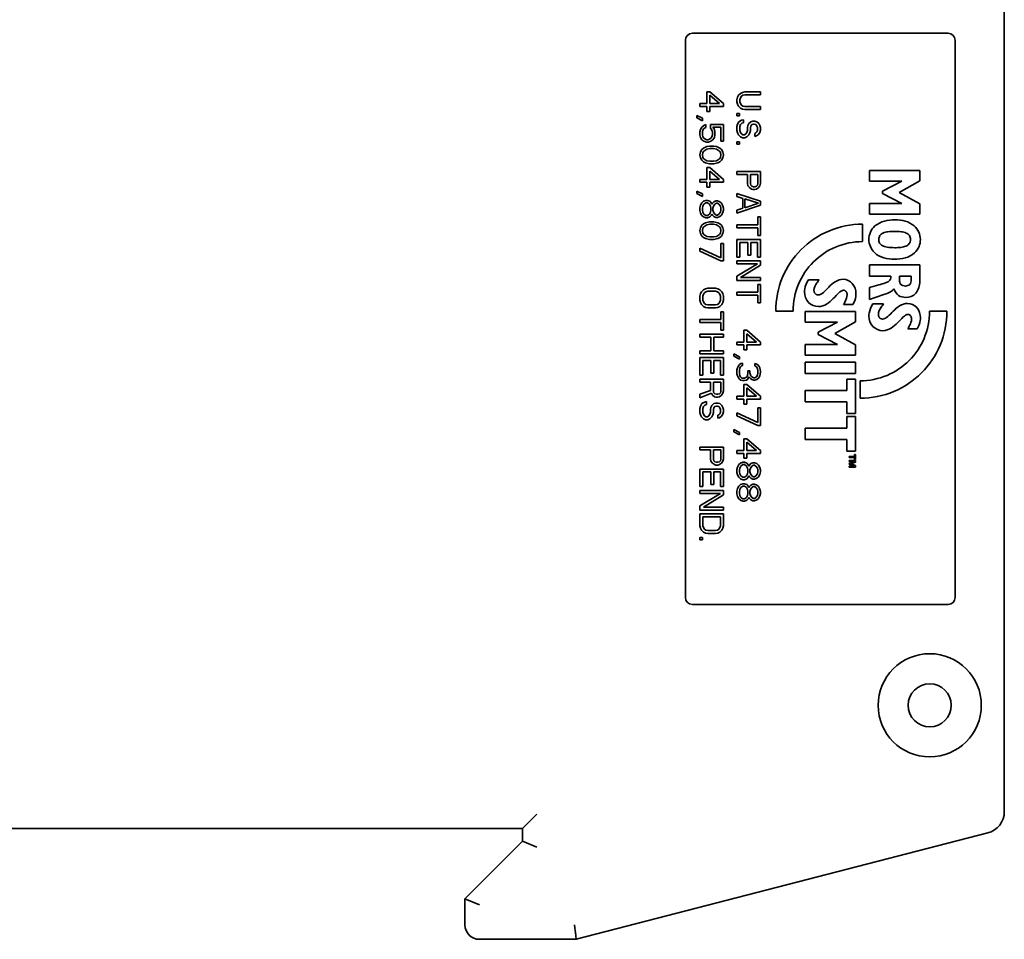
# Model space of a CAD drawing. Header units: millimetres. Extents: x 204 to 381, y 79 to 249.
# Tile 4 of 7: x 328 to 381, y 80 to 130. Entities that reach past the tile are written whole.
import ezdxf

# ---------------------------------------------------------------- set-up
doc = ezdxf.new("R2010")
doc.units = ezdxf.units.MM
doc.layers.add('Visible (ISO)', color=7, linetype='Continuous', lineweight=35)

msp = doc.modelspace()

# ---------------------------------------------------------------- linework, layer by layer
at = {"layer": 'Visible (ISO)'}
for p, q in [((380.904, 86.711), (380.904, 130.339)), ((377.856, 128.865), (364.013, 128.865)), ((363.632, 128.484), (363.632, 98.309)), ((378.237, 98.309), (378.237, 128.484)), ((364.797, 125.69), (364.797, 125.055)), ((364.959, 125.69), (364.797, 125.69)), ((365.689, 125.055), (364.959, 125.69)), ((365.473, 125.055), (364.959, 125.505)), ((364.959, 125.505), (364.959, 125.055)), ((366.453, 125.399), (366.426, 125.267)), ((366.507, 125.505), (366.453, 125.399)), ((366.615, 125.611), (366.507, 125.505)), ((366.588, 125.267), (366.615, 125.373)), ((366.723, 125.664), (366.615, 125.611)), ((366.669, 125.452), (366.615, 125.373)), ((366.75, 125.505), (366.669, 125.452)), ((366.858, 125.69), (366.723, 125.664)), ((366.75, 125.505), (366.858, 125.532)), ((367.696, 125.69), (366.858, 125.69)), ((366.858, 125.532), (367.696, 125.532)), ((367.696, 125.532), (367.696, 125.69)), ((364.419, 125.055), (364.419, 124.897)), ((364.797, 125.055), (364.419, 125.055)), ((364.419, 124.897), (364.797, 124.897)), ((364.797, 124.632), (364.797, 124.897)), ((364.959, 125.055), (365.473, 125.055)), ((364.959, 124.897), (365.689, 124.897)), ((364.959, 124.897), (364.959, 124.632)), ((365.689, 124.897), (365.689, 125.055)), ((366.426, 125.161), (366.426, 125.267)), ((366.426, 125.161), (366.453, 125.029)), ((366.507, 124.923), (366.453, 125.029)), ((366.507, 124.923), (366.615, 124.817)), ((366.588, 125.267), (366.588, 125.161)), ((366.588, 125.161), (366.615, 125.055)), ((366.669, 124.976), (366.615, 125.055)), ((366.723, 124.764), (366.615, 124.817)), ((366.669, 124.976), (366.75, 124.923)), ((366.858, 124.897), (366.75, 124.923)), ((367.696, 124.897), (366.858, 124.897)), ((367.696, 124.738), (367.696, 124.897)), ((364.257, 124.42), (364.257, 124.288)), ((364.554, 124.262), (364.257, 124.42)), ((364.257, 124.288), (364.554, 124.129)), ((364.554, 124.129), (364.554, 124.262)), ((364.797, 124.632), (364.959, 124.632)), ((366.426, 124.526), (366.561, 124.526)), ((366.426, 124.394), (366.426, 124.526)), ((366.561, 124.394), (366.426, 124.394)), ((366.561, 124.526), (366.561, 124.394)), ((366.723, 124.764), (366.858, 124.738)), ((366.858, 124.738), (367.696, 124.738)), ((364.527, 123.785), (364.446, 123.653)), ((364.527, 123.785), (364.635, 123.865)), ((364.635, 123.706), (364.581, 123.627)), ((364.635, 123.865), (364.743, 123.918)), ((364.743, 123.759), (364.635, 123.706)), ((364.743, 123.918), (364.743, 123.759)), ((365.689, 123.918), (364.986, 123.918)), ((364.986, 123.732), (364.986, 123.918)), ((365.068, 123.627), (364.986, 123.732)), ((365.122, 123.785), (365.203, 123.653)), ((365.554, 123.785), (365.122, 123.785)), ((365.554, 123.018), (365.554, 123.785)), ((365.689, 123.018), (365.689, 123.918)), ((366.453, 123.944), (366.426, 123.812)), ((366.426, 123.812), (366.426, 123.6)), ((366.534, 124.076), (366.453, 123.944)), ((366.534, 124.076), (366.669, 124.156)), ((366.615, 123.918), (366.588, 123.812)), ((366.588, 123.6), (366.588, 123.812)), ((366.696, 123.997), (366.615, 123.918)), ((366.669, 124.156), (366.777, 124.182)), ((366.777, 124.024), (366.696, 123.997)), ((366.777, 124.182), (366.777, 124.024)), ((366.993, 123.759), (367.02, 123.865)), ((366.993, 123.759), (366.993, 123.6)), ((367.02, 123.865), (367.074, 123.971)), ((367.182, 124.076), (367.074, 123.971)), ((367.182, 123.838), (367.155, 123.759)), ((367.155, 123.6), (367.155, 123.759)), ((367.182, 124.076), (367.29, 124.103)), ((367.236, 123.918), (367.182, 123.838)), ((367.317, 123.944), (367.236, 123.918)), ((367.398, 124.103), (367.29, 124.103)), ((367.371, 123.944), (367.317, 123.944)), ((367.452, 123.918), (367.371, 123.944)), ((367.398, 124.103), (367.506, 124.076)), ((367.506, 123.838), (367.452, 123.918)), ((367.615, 123.971), (367.506, 124.076)), ((367.533, 123.759), (367.506, 123.838)), ((367.533, 123.759), (367.533, 123.6)), ((367.615, 123.971), (367.669, 123.865)), ((367.696, 123.759), (367.669, 123.865)), ((367.696, 123.759), (367.696, 123.627)), ((364.446, 123.653), (364.419, 123.521)), ((364.419, 123.521), (364.419, 123.362)), ((364.419, 123.362), (364.446, 123.23)), ((364.527, 123.097), (364.446, 123.23)), ((364.581, 123.627), (364.554, 123.521)), ((364.554, 123.362), (364.554, 123.521)), ((364.554, 123.362), (364.581, 123.256)), ((364.581, 123.256), (364.635, 123.177)), ((364.635, 123.177), (364.716, 123.124)), ((364.932, 123.124), (365.013, 123.177)), ((365.013, 123.177), (365.068, 123.256)), ((365.095, 123.521), (365.068, 123.627)), ((365.068, 123.256), (365.095, 123.362)), ((365.095, 123.521), (365.095, 123.362)), ((365.203, 123.23), (365.122, 123.097)), ((365.203, 123.653), (365.23, 123.521)), ((365.23, 123.362), (365.203, 123.23)), ((365.23, 123.521), (365.23, 123.362)), ((366.426, 123.6), (366.453, 123.468)), ((366.507, 123.362), (366.453, 123.468)), ((366.615, 123.256), (366.507, 123.362)), ((366.588, 123.6), (366.615, 123.494)), ((366.615, 123.494), (366.669, 123.415)), ((366.723, 123.203), (366.615, 123.256)), ((366.669, 123.415), (366.75, 123.362)), ((366.723, 123.203), (366.858, 123.203)), ((366.75, 123.362), (366.831, 123.362)), ((366.831, 123.362), (366.912, 123.415)), ((366.966, 123.256), (366.858, 123.203)), ((366.912, 123.415), (366.966, 123.494)), ((366.966, 123.494), (366.993, 123.6)), ((367.074, 123.362), (366.966, 123.256)), ((367.128, 123.468), (367.074, 123.362)), ((367.155, 123.6), (367.128, 123.468)), ((367.398, 123.441), (367.452, 123.468)), ((367.398, 123.283), (367.398, 123.441)), ((367.479, 123.309), (367.398, 123.283)), ((367.452, 123.468), (367.506, 123.521)), ((367.479, 123.309), (367.588, 123.389)), ((367.506, 123.521), (367.533, 123.6)), ((367.588, 123.389), (367.669, 123.494)), ((367.669, 123.494), (367.696, 123.627)), ((364.635, 123.018), (364.527, 123.097)), ((364.527, 122.568), (364.608, 122.648)), ((364.608, 122.648), (364.716, 122.701)), ((364.77, 122.965), (364.635, 123.018)), ((364.716, 123.124), (364.797, 123.097)), ((364.716, 122.701), (364.797, 122.727)), ((364.878, 122.965), (364.77, 122.965)), ((364.797, 123.097), (364.851, 123.097)), ((364.797, 122.727), (364.932, 122.754)), ((364.851, 123.097), (364.932, 123.124)), ((365.013, 123.018), (364.878, 122.965)), ((364.932, 122.754), (365.176, 122.754)), ((365.122, 123.097), (365.013, 123.018)), ((365.311, 122.727), (365.176, 122.754)), ((365.392, 122.701), (365.311, 122.727)), ((365.392, 122.701), (365.5, 122.648)), ((365.5, 122.648), (365.581, 122.568)), ((365.689, 123.018), (365.554, 123.018)), ((366.426, 122.992), (366.426, 122.859)), ((366.426, 122.992), (366.561, 122.992)), ((366.426, 122.859), (366.561, 122.859)), ((366.561, 122.859), (366.561, 122.992)), ((364.446, 122.436), (364.419, 122.277)), ((364.419, 122.277), (364.446, 122.119)), ((364.527, 122.568), (364.446, 122.436)), ((364.446, 122.119), (364.527, 121.986)), ((364.581, 122.41), (364.554, 122.277)), ((364.554, 122.277), (364.581, 122.145)), ((364.635, 122.489), (364.581, 122.41)), ((364.581, 122.145), (364.635, 122.066)), ((364.797, 122.595), (364.635, 122.489)), ((364.797, 122.595), (364.959, 122.621)), ((364.959, 122.621), (365.149, 122.621)), ((365.149, 122.621), (365.311, 122.595)), ((365.473, 122.489), (365.311, 122.595)), ((365.527, 122.41), (365.473, 122.489)), ((365.473, 122.066), (365.527, 122.145)), ((365.554, 122.277), (365.527, 122.41)), ((365.527, 122.145), (365.554, 122.277)), ((365.662, 122.436), (365.581, 122.568)), ((365.581, 121.986), (365.662, 122.119)), ((365.689, 122.277), (365.662, 122.436)), ((365.662, 122.119), (365.689, 122.277)), ((364.527, 121.986), (364.608, 121.907)), ((364.608, 121.907), (364.716, 121.854)), ((364.797, 121.96), (364.635, 122.066)), ((364.797, 121.827), (364.716, 121.854)), ((364.797, 121.96), (364.959, 121.933)), ((364.932, 121.801), (364.797, 121.827)), ((364.797, 121.589), (364.797, 120.954)), ((364.797, 121.589), (364.959, 121.589)), ((365.176, 121.801), (364.932, 121.801)), ((365.149, 121.933), (364.959, 121.933)), ((365.689, 120.954), (364.959, 121.589)), ((365.149, 121.933), (365.311, 121.96)), ((365.176, 121.801), (365.311, 121.827)), ((365.473, 122.066), (365.311, 121.96)), ((365.392, 121.854), (365.311, 121.827)), ((365.392, 121.854), (365.5, 121.907)), ((365.5, 121.907), (365.581, 121.986)), ((365.473, 120.954), (364.959, 121.404)), ((364.959, 121.404), (364.959, 120.954)), ((366.426, 121.378), (366.426, 121.219)), ((367.696, 121.378), (366.426, 121.378)), ((366.426, 121.219), (366.993, 121.219)), ((366.993, 121.219), (366.993, 120.743)), ((367.155, 120.716), (367.155, 121.219)), ((367.155, 121.219), (367.561, 121.219)), ((367.561, 121.219), (367.561, 120.716)), ((367.696, 120.743), (367.696, 121.378)), ((373.606, 121.434), (373.606, 120.852)), ((376.324, 121.434), (373.606, 121.434)), ((376.324, 120.876), (376.324, 121.434)), ((364.419, 120.954), (364.419, 120.796)), ((364.797, 120.954), (364.419, 120.954)), ((364.419, 120.796), (364.797, 120.796)), ((364.797, 120.531), (364.797, 120.796)), ((364.797, 120.531), (364.959, 120.531)), ((364.959, 120.954), (365.473, 120.954)), ((364.959, 120.796), (365.689, 120.796)), ((364.959, 120.796), (364.959, 120.531)), ((365.689, 120.796), (365.689, 120.954)), ((366.993, 120.743), (367.02, 120.61)), ((367.02, 120.61), (367.101, 120.505)), ((367.101, 120.505), (367.209, 120.425)), ((367.155, 120.716), (367.182, 120.637)), ((367.182, 120.637), (367.236, 120.584)), ((367.236, 120.584), (367.317, 120.557)), ((367.317, 120.557), (367.398, 120.557)), ((367.398, 120.557), (367.479, 120.584)), ((367.479, 120.584), (367.533, 120.637)), ((367.588, 120.505), (367.479, 120.425)), ((367.533, 120.637), (367.561, 120.716)), ((367.588, 120.505), (367.669, 120.61)), ((367.669, 120.61), (367.696, 120.743)), ((373.606, 120.852), (375.36, 120.852)), ((375.36, 120.852), (374.315, 120.31)), ((375.206, 120.25), (376.324, 120.876)), ((364.257, 120.319), (364.257, 120.187)), ((364.554, 120.161), (364.257, 120.319)), ((364.257, 120.187), (364.554, 120.028)), ((364.554, 120.028), (364.554, 120.161)), ((366.426, 120.187), (366.426, 120.028)), ((367.696, 119.764), (366.426, 120.187)), ((366.426, 120.028), (366.75, 119.922)), ((367.29, 120.399), (367.209, 120.425)), ((367.29, 120.399), (367.398, 120.399)), ((367.479, 120.425), (367.398, 120.399)), ((374.315, 120.31), (374.315, 120.19)), ((374.315, 120.19), (375.361, 119.648)), ((376.324, 119.624), (375.206, 120.25)), ((364.446, 119.552), (364.419, 119.42)), ((364.446, 119.552), (364.527, 119.684)), ((364.527, 119.684), (364.608, 119.764)), ((364.581, 119.499), (364.554, 119.393)), ((364.635, 119.605), (364.581, 119.499)), ((364.743, 119.817), (364.608, 119.764)), ((364.743, 119.684), (364.635, 119.605)), ((364.743, 119.817), (364.824, 119.817)), ((364.824, 119.684), (364.743, 119.684)), ((364.824, 119.817), (364.959, 119.764)), ((364.932, 119.605), (364.824, 119.684)), ((364.986, 119.499), (364.932, 119.605)), ((364.959, 119.764), (365.041, 119.658)), ((365.013, 119.393), (364.986, 119.499)), ((365.041, 119.658), (365.068, 119.605)), ((365.068, 119.605), (365.095, 119.658)), ((365.095, 119.658), (365.176, 119.737)), ((365.149, 119.499), (365.122, 119.393)), ((365.23, 119.605), (365.149, 119.499)), ((365.284, 119.79), (365.176, 119.737)), ((365.311, 119.658), (365.23, 119.605)), ((365.284, 119.79), (365.365, 119.79)), ((365.365, 119.658), (365.311, 119.658)), ((365.5, 119.737), (365.365, 119.79)), ((365.446, 119.605), (365.365, 119.658)), ((365.527, 119.499), (365.446, 119.605)), ((365.5, 119.737), (365.581, 119.658)), ((365.554, 119.393), (365.527, 119.499)), ((365.662, 119.526), (365.581, 119.658)), ((365.662, 119.526), (365.689, 119.393)), ((366.426, 119.129), (367.696, 119.552)), ((366.75, 119.922), (366.75, 119.393)), ((366.858, 119.896), (366.858, 119.42)), ((367.588, 119.658), (366.858, 119.896)), ((366.858, 119.42), (367.588, 119.658)), ((367.696, 119.552), (367.696, 119.764)), ((373.606, 119.648), (373.606, 119.066)), ((375.361, 119.648), (373.606, 119.648)), ((376.324, 119.066), (376.324, 119.624)), ((364.419, 119.42), (364.419, 119.261)), ((364.419, 119.261), (364.446, 119.129)), ((364.446, 119.129), (364.527, 118.996)), ((364.527, 118.996), (364.608, 118.917)), ((364.554, 119.287), (364.554, 119.393)), ((364.554, 119.287), (364.581, 119.182)), ((364.581, 119.182), (364.635, 119.076)), ((364.743, 118.864), (364.608, 118.917)), ((364.635, 119.076), (364.743, 118.996)), ((364.743, 118.996), (364.824, 118.996)), ((364.824, 118.996), (364.932, 119.076)), ((364.959, 118.917), (364.824, 118.864)), ((364.932, 119.076), (364.986, 119.182)), ((365.041, 119.023), (364.959, 118.917)), ((364.986, 119.182), (365.013, 119.287)), ((365.013, 119.393), (365.013, 119.287)), ((365.068, 119.076), (365.041, 119.023)), ((365.095, 119.023), (365.068, 119.076)), ((365.176, 118.944), (365.095, 119.023)), ((365.122, 119.287), (365.122, 119.393)), ((365.122, 119.287), (365.149, 119.182)), ((365.149, 119.182), (365.23, 119.076)), ((365.284, 118.891), (365.176, 118.944)), ((365.23, 119.076), (365.311, 119.023)), ((365.311, 119.023), (365.365, 119.023)), ((365.365, 119.023), (365.446, 119.076)), ((365.5, 118.944), (365.365, 118.891)), ((365.446, 119.076), (365.527, 119.182)), ((365.581, 119.023), (365.5, 118.944)), ((365.527, 119.182), (365.554, 119.287)), ((365.554, 119.393), (365.554, 119.287)), ((365.581, 119.023), (365.662, 119.155)), ((365.662, 119.155), (365.689, 119.287)), ((365.689, 119.287), (365.689, 119.393)), ((366.75, 119.393), (366.426, 119.287)), ((366.426, 119.287), (366.426, 119.129)), ((367.561, 118.917), (367.561, 118.494)), ((367.696, 118.917), (367.561, 118.917)), ((367.696, 117.912), (367.696, 118.917)), ((373.606, 119.066), (376.324, 119.066)), ((364.527, 118.467), (364.446, 118.335)), ((364.527, 118.467), (364.608, 118.547)), ((364.635, 118.388), (364.581, 118.309)), ((364.608, 118.547), (364.716, 118.6)), ((364.797, 118.494), (364.635, 118.388)), ((364.716, 118.6), (364.797, 118.626)), ((364.824, 118.864), (364.743, 118.864)), ((364.797, 118.626), (364.932, 118.652)), ((364.797, 118.494), (364.959, 118.52)), ((364.932, 118.652), (365.176, 118.652)), ((364.959, 118.52), (365.149, 118.52)), ((365.149, 118.52), (365.311, 118.494)), ((365.176, 118.652), (365.311, 118.626)), ((365.365, 118.891), (365.284, 118.891)), ((365.311, 118.626), (365.392, 118.6)), ((365.473, 118.388), (365.311, 118.494)), ((365.392, 118.6), (365.5, 118.547)), ((365.527, 118.309), (365.473, 118.388)), ((365.5, 118.547), (365.581, 118.467)), ((365.662, 118.335), (365.581, 118.467)), ((366.426, 118.494), (366.426, 118.335)), ((367.561, 118.494), (366.426, 118.494)), ((373.227, 117.582), (373.224, 118.526)), ((364.446, 118.335), (364.419, 118.176)), ((364.419, 118.176), (364.446, 118.017)), ((364.446, 118.017), (364.527, 117.885)), ((364.527, 117.885), (364.608, 117.806)), ((364.554, 118.176), (364.581, 118.309)), ((364.554, 118.176), (364.581, 118.044)), ((364.581, 118.044), (364.635, 117.965)), ((364.797, 117.859), (364.635, 117.965)), ((364.797, 117.859), (364.959, 117.832)), ((365.311, 117.859), (365.149, 117.832)), ((365.473, 117.965), (365.311, 117.859)), ((365.473, 117.965), (365.527, 118.044)), ((365.5, 117.806), (365.581, 117.885)), ((365.527, 118.309), (365.554, 118.176)), ((365.527, 118.044), (365.554, 118.176)), ((365.581, 117.885), (365.662, 118.017)), ((365.689, 118.176), (365.662, 118.335)), ((365.662, 118.017), (365.689, 118.176)), ((366.426, 118.335), (367.561, 118.335)), ((367.561, 118.335), (367.561, 117.912)), ((367.696, 117.912), (367.561, 117.912)), ((364.716, 117.753), (364.608, 117.806)), ((364.797, 117.726), (364.716, 117.753)), ((364.797, 117.726), (364.932, 117.7)), ((364.932, 117.7), (365.176, 117.7)), ((365.149, 117.832), (364.959, 117.832)), ((365.176, 117.7), (365.311, 117.726)), ((365.311, 117.726), (365.392, 117.753)), ((365.5, 117.806), (365.392, 117.753)), ((365.554, 117.488), (365.554, 116.695)), ((365.554, 117.488), (365.689, 117.488)), ((365.689, 116.536), (365.689, 117.488)), ((366.426, 117.7), (366.426, 116.747)), ((367.696, 117.7), (366.426, 117.7)), ((366.588, 116.747), (366.588, 117.541)), ((366.588, 117.541), (367.02, 117.541)), ((367.02, 117.541), (367.02, 116.853)), ((367.182, 117.541), (367.533, 117.541)), ((367.182, 116.853), (367.182, 117.541)), ((367.533, 117.541), (367.533, 116.747)), ((367.696, 116.747), (367.696, 117.7)), ((364.419, 117.224), (364.419, 117.065)), ((365.554, 116.695), (364.419, 117.224)), ((364.419, 117.065), (365.554, 116.536)), ((367.02, 116.853), (367.182, 116.853)), ((365.554, 116.536), (365.689, 116.536)), ((366.588, 116.747), (366.426, 116.747)), ((366.426, 116.536), (366.426, 116.377)), ((367.696, 116.536), (366.426, 116.536)), ((366.426, 116.377), (367.533, 116.377)), ((367.533, 116.377), (366.426, 115.716)), ((366.615, 115.636), (367.696, 116.298)), ((367.696, 116.747), (367.533, 116.747)), ((367.696, 116.298), (367.696, 116.536)), ((373.606, 116.324), (373.606, 115.706)), ((376.324, 116.324), (373.606, 116.324)), ((376.324, 115.435), (376.324, 116.324)), ((366.426, 115.716), (366.426, 115.477)), ((373.606, 115.706), (374.752, 115.706)), ((375.222, 115.511), (375.222, 115.706)), ((375.222, 115.706), (375.854, 115.706)), ((375.854, 115.706), (375.854, 115.519)), ((366.426, 115.477), (367.696, 115.477)), ((367.696, 115.636), (366.615, 115.636)), ((367.561, 115.266), (367.561, 114.842)), ((367.561, 115.266), (367.696, 115.266)), ((367.696, 115.477), (367.696, 115.636)), ((367.696, 114.26), (367.696, 115.266)), ((370.883, 115.519), (370.298, 115.519)), ((374.116, 115.236), (373.606, 115.089)), ((364.446, 114.763), (364.419, 114.631)), ((364.5, 114.869), (364.446, 114.763)), ((364.5, 114.869), (364.608, 114.975)), ((364.581, 114.631), (364.608, 114.737)), ((364.716, 115.028), (364.608, 114.975)), ((364.662, 114.816), (364.608, 114.737)), ((364.743, 114.869), (364.662, 114.816)), ((364.851, 115.054), (364.716, 115.028)), ((364.851, 114.895), (364.743, 114.869)), ((365.257, 115.054), (364.851, 115.054)), ((364.851, 114.895), (365.257, 114.895)), ((365.392, 115.028), (365.257, 115.054)), ((365.257, 114.895), (365.365, 114.869)), ((365.446, 114.816), (365.365, 114.869)), ((365.5, 114.975), (365.392, 115.028)), ((365.5, 114.737), (365.446, 114.816)), ((365.5, 114.975), (365.608, 114.869)), ((365.5, 114.737), (365.527, 114.631)), ((365.662, 114.763), (365.608, 114.869)), ((365.689, 114.631), (365.662, 114.763)), ((366.426, 114.842), (366.426, 114.684)), ((367.561, 114.842), (366.426, 114.842)), ((366.426, 114.684), (367.561, 114.684)), ((367.561, 114.684), (367.561, 114.26)), ((373.606, 115.089), (373.606, 114.447)), ((364.419, 114.631), (364.419, 114.419)), ((364.419, 114.419), (364.446, 114.287)), ((364.446, 114.287), (364.5, 114.181)), ((364.608, 114.075), (364.5, 114.181)), ((364.581, 114.419), (364.581, 114.631)), ((364.608, 114.313), (364.581, 114.419)), ((364.608, 114.313), (364.662, 114.234)), ((364.662, 114.234), (364.743, 114.181)), ((364.743, 114.181), (364.851, 114.155)), ((365.257, 114.155), (364.851, 114.155)), ((365.365, 114.181), (365.257, 114.155)), ((365.365, 114.181), (365.446, 114.234)), ((365.446, 114.234), (365.5, 114.313)), ((365.527, 114.419), (365.5, 114.313)), ((365.608, 114.181), (365.5, 114.075)), ((365.527, 114.631), (365.527, 114.419)), ((365.608, 114.181), (365.662, 114.287)), ((365.662, 114.287), (365.689, 114.419)), ((365.689, 114.419), (365.689, 114.631)), ((367.561, 114.26), (367.696, 114.26)), ((372.196, 114.168), (372.705, 114.168)), ((374.37, 114.212), (373.785, 114.212)), ((364.608, 114.075), (364.716, 114.022)), ((364.716, 114.022), (364.851, 113.996)), ((364.851, 113.996), (365.257, 113.996)), ((365.257, 113.996), (365.392, 114.022)), ((365.5, 114.075), (365.392, 114.022)), ((365.554, 113.784), (365.554, 113.361)), ((365.554, 113.784), (365.689, 113.784)), ((365.689, 112.779), (365.689, 113.784)), ((368.524, 113.817), (369.467, 113.815)), ((370.119, 113.797), (370.119, 113.215)), ((372.837, 113.797), (370.119, 113.797)), ((372.837, 113.239), (372.837, 113.797)), ((377.795, 113.807), (376.853, 113.81)), ((364.419, 113.361), (364.419, 113.202)), ((365.554, 113.361), (364.419, 113.361)), ((364.419, 113.202), (365.554, 113.202)), ((365.554, 113.202), (365.554, 112.779)), ((370.119, 113.215), (371.873, 113.215)), ((371.873, 113.215), (370.827, 112.673)), ((371.719, 112.613), (372.837, 113.239)), ((364.419, 112.567), (364.419, 112.408)), ((365.689, 112.567), (364.419, 112.567)), ((365.689, 112.779), (365.554, 112.779)), ((365.689, 112.408), (365.689, 112.567)), ((366.804, 112.779), (366.804, 112.144)), ((366.966, 112.779), (366.804, 112.779)), ((367.696, 112.144), (366.966, 112.779)), ((367.479, 112.144), (366.966, 112.594)), ((366.966, 112.594), (366.966, 112.144)), ((370.827, 112.673), (370.827, 112.553)), ((370.827, 112.553), (371.874, 112.011)), ((372.837, 111.987), (371.719, 112.613)), ((375.683, 112.861), (376.192, 112.861)), ((364.419, 112.408), (365.013, 112.408)), ((365.013, 112.408), (365.013, 111.667)), ((365.176, 112.408), (365.689, 112.408)), ((365.176, 111.667), (365.176, 112.408)), ((366.426, 112.144), (366.426, 111.985)), ((366.804, 112.144), (366.426, 112.144)), ((366.426, 111.985), (366.804, 111.985)), ((366.804, 111.72), (366.804, 111.985)), ((366.966, 112.144), (367.479, 112.144)), ((366.966, 111.985), (367.696, 111.985)), ((366.966, 111.985), (366.966, 111.72)), ((367.696, 111.985), (367.696, 112.144)), ((370.119, 112.011), (370.119, 111.429)), ((371.874, 112.011), (370.119, 112.011)), ((372.837, 111.429), (372.837, 111.987)), ((364.419, 111.667), (364.419, 111.509)), ((365.013, 111.667), (364.419, 111.667)), ((365.689, 111.509), (364.419, 111.509)), ((365.689, 111.667), (365.176, 111.667)), ((365.689, 111.509), (365.689, 111.667)), ((366.263, 111.509), (366.263, 111.376)), ((366.561, 111.35), (366.263, 111.509)), ((366.804, 111.72), (366.966, 111.72)), ((364.419, 111.297), (364.419, 110.345)), ((364.419, 111.297), (365.689, 111.297)), ((364.581, 110.345), (364.581, 111.138)), ((364.581, 111.138), (365.013, 111.138)), ((365.013, 111.138), (365.013, 110.45)), ((365.176, 111.138), (365.176, 110.45)), ((365.527, 111.138), (365.176, 111.138)), ((365.527, 110.345), (365.527, 111.138)), ((365.689, 110.345), (365.689, 111.297)), ((366.263, 111.376), (366.561, 111.218)), ((366.507, 110.847), (366.561, 110.927)), ((366.561, 111.218), (366.561, 111.35)), ((366.561, 110.927), (366.642, 110.98)), ((366.642, 110.98), (366.723, 111.006)), ((366.723, 111.006), (366.723, 110.874)), ((367.398, 110.98), (367.398, 110.847)), ((367.398, 110.98), (367.506, 110.953)), ((367.615, 110.847), (367.506, 110.953)), ((370.119, 111.429), (372.837, 111.429)), ((372.837, 111.051), (370.119, 111.051)), ((370.119, 111.051), (370.119, 110.434)), ((372.837, 110.434), (372.837, 111.051)), ((365.013, 110.45), (365.176, 110.45)), ((366.426, 110.636), (366.453, 110.741)), ((366.426, 110.636), (366.426, 110.424)), ((366.426, 110.424), (366.453, 110.318)), ((366.507, 110.847), (366.453, 110.741)), ((366.561, 110.609), (366.588, 110.741)), ((366.561, 110.45), (366.561, 110.609)), ((366.561, 110.45), (366.588, 110.318)), ((366.615, 110.794), (366.588, 110.741)), ((366.669, 110.847), (366.615, 110.794)), ((366.723, 110.874), (366.669, 110.847)), ((366.993, 110.318), (367.02, 110.477)), ((367.02, 110.583), (367.02, 110.477)), ((367.02, 110.583), (367.128, 110.583)), ((367.128, 110.477), (367.128, 110.583)), ((367.128, 110.477), (367.182, 110.318)), ((367.479, 110.794), (367.398, 110.847)), ((367.533, 110.715), (367.479, 110.794)), ((367.561, 110.583), (367.533, 110.715)), ((367.533, 110.345), (367.561, 110.477)), ((367.561, 110.583), (367.561, 110.477)), ((367.615, 110.847), (367.669, 110.741)), ((367.696, 110.556), (367.669, 110.741)), ((367.669, 110.318), (367.696, 110.503)), ((367.696, 110.556), (367.696, 110.503)), ((370.119, 110.434), (372.837, 110.434)), ((364.581, 110.345), (364.419, 110.345)), ((364.419, 110.133), (364.419, 109.974)), ((365.689, 110.133), (364.419, 110.133)), ((364.419, 109.974), (364.986, 109.974)), ((364.986, 109.974), (364.986, 109.524)), ((365.149, 109.471), (365.149, 109.974)), ((365.149, 109.974), (365.554, 109.974)), ((365.689, 110.345), (365.527, 110.345)), ((365.554, 109.974), (365.554, 109.471)), ((365.689, 109.498), (365.689, 110.133)), ((366.453, 110.318), (366.507, 110.212)), ((366.507, 110.212), (366.561, 110.133)), ((366.642, 110.08), (366.561, 110.133)), ((366.588, 110.318), (366.615, 110.265)), ((366.615, 110.265), (366.669, 110.212)), ((366.723, 110.054), (366.642, 110.08)), ((366.669, 110.212), (366.723, 110.186)), ((366.723, 110.186), (366.831, 110.186)), ((366.831, 110.054), (366.723, 110.054)), ((366.804, 109.842), (366.804, 109.207)), ((366.804, 109.842), (366.966, 109.842)), ((366.939, 110.239), (366.831, 110.186)), ((366.939, 110.08), (366.831, 110.054)), ((366.939, 110.239), (366.993, 110.318)), ((367.02, 110.133), (366.939, 110.08)), ((367.696, 109.207), (366.966, 109.842)), ((367.074, 110.265), (367.02, 110.133)), ((367.155, 110.159), (367.074, 110.265)), ((367.236, 110.106), (367.155, 110.159)), ((367.182, 110.318), (367.236, 110.265)), ((367.236, 110.265), (367.344, 110.212)), ((367.344, 110.08), (367.236, 110.106)), ((367.344, 110.212), (367.398, 110.212)), ((367.398, 110.08), (367.344, 110.08)), ((367.398, 110.212), (367.479, 110.265)), ((367.398, 110.08), (367.506, 110.106)), ((367.479, 110.265), (367.533, 110.345)), ((367.506, 110.106), (367.615, 110.212)), ((367.669, 110.318), (367.615, 110.212)), ((372.367, 110.135), (372.367, 109.513)), ((372.367, 110.135), (372.837, 110.135)), ((372.837, 108.273), (372.837, 110.135)), ((373.093, 110.043), (373.096, 109.098)), ((364.986, 109.524), (364.419, 109.313)), ((365.041, 109.366), (364.419, 109.127)), ((364.419, 109.313), (364.419, 109.127)), ((365.095, 109.26), (365.041, 109.366)), ((365.149, 109.471), (365.176, 109.392)), ((365.176, 109.392), (365.23, 109.339)), ((365.23, 109.339), (365.311, 109.313)), ((365.311, 109.313), (365.392, 109.313)), ((365.392, 109.313), (365.473, 109.339)), ((365.473, 109.339), (365.527, 109.392)), ((365.527, 109.392), (365.554, 109.471)), ((365.581, 109.26), (365.662, 109.366)), ((365.689, 109.498), (365.662, 109.366)), ((367.479, 109.207), (366.966, 109.657)), ((366.966, 109.657), (366.966, 109.207)), ((372.367, 109.513), (370.119, 109.513)), ((370.119, 109.513), (370.119, 108.895)), ((364.446, 108.678), (364.527, 108.81)), ((364.527, 108.81), (364.662, 108.889)), ((364.662, 108.889), (364.77, 108.916)), ((364.77, 108.916), (364.77, 108.757)), ((365.068, 108.704), (365.176, 108.81)), ((365.095, 109.26), (365.203, 109.18)), ((365.284, 108.836), (365.176, 108.81)), ((365.284, 109.154), (365.203, 109.18)), ((365.392, 109.154), (365.284, 109.154)), ((365.284, 108.836), (365.392, 108.836)), ((365.473, 109.18), (365.392, 109.154)), ((365.5, 108.81), (365.392, 108.836)), ((365.473, 109.18), (365.581, 109.26)), ((365.5, 108.81), (365.608, 108.704)), ((366.426, 109.207), (366.426, 109.048)), ((366.804, 109.207), (366.426, 109.207)), ((366.426, 109.048), (366.804, 109.048)), ((366.804, 108.784), (366.804, 109.048)), ((366.804, 108.784), (366.966, 108.784)), ((366.966, 109.207), (367.479, 109.207)), ((366.966, 109.048), (367.696, 109.048)), ((366.966, 109.048), (366.966, 108.784)), ((367.696, 109.048), (367.696, 109.207)), ((370.119, 108.895), (372.367, 108.895)), ((372.367, 108.895), (372.367, 108.273)), ((364.446, 108.678), (364.419, 108.545)), ((364.419, 108.545), (364.419, 108.334)), ((364.419, 108.334), (364.446, 108.201)), ((364.608, 108.651), (364.581, 108.545)), ((364.581, 108.334), (364.581, 108.545)), ((364.581, 108.334), (364.608, 108.228)), ((364.689, 108.731), (364.608, 108.651)), ((364.77, 108.757), (364.689, 108.731)), ((364.959, 108.228), (364.986, 108.334)), ((365.013, 108.598), (364.986, 108.492)), ((364.986, 108.334), (364.986, 108.492)), ((365.013, 108.598), (365.068, 108.704)), ((365.122, 108.201), (365.149, 108.334)), ((365.176, 108.572), (365.149, 108.492)), ((365.149, 108.492), (365.149, 108.334)), ((365.23, 108.651), (365.176, 108.572)), ((365.311, 108.678), (365.23, 108.651)), ((365.365, 108.678), (365.311, 108.678)), ((365.446, 108.651), (365.365, 108.678)), ((365.5, 108.572), (365.446, 108.651)), ((365.446, 108.201), (365.5, 108.254)), ((365.527, 108.492), (365.5, 108.572)), ((365.5, 108.254), (365.527, 108.334)), ((365.527, 108.334), (365.527, 108.492)), ((365.662, 108.598), (365.608, 108.704)), ((365.689, 108.492), (365.662, 108.598)), ((365.689, 108.36), (365.662, 108.228)), ((365.689, 108.36), (365.689, 108.492)), ((366.426, 108.307), (366.426, 108.149)), ((367.561, 107.778), (366.426, 108.307)), ((367.561, 108.572), (367.561, 107.778)), ((367.696, 108.572), (367.561, 108.572)), ((367.696, 107.619), (367.696, 108.572)), ((372.837, 108.273), (372.367, 108.273)), ((364.5, 108.096), (364.446, 108.201)), ((364.608, 107.99), (364.5, 108.096)), ((364.608, 108.228), (364.662, 108.149)), ((364.716, 107.937), (364.608, 107.99)), ((364.662, 108.149), (364.743, 108.096)), ((364.716, 107.937), (364.851, 107.937)), ((364.743, 108.096), (364.824, 108.096)), ((364.824, 108.096), (364.905, 108.149)), ((364.959, 107.99), (364.851, 107.937)), ((364.905, 108.149), (364.959, 108.228)), ((364.959, 107.99), (365.068, 108.096)), ((365.068, 108.096), (365.122, 108.201)), ((365.392, 108.175), (365.446, 108.201)), ((365.392, 108.175), (365.392, 108.016)), ((365.473, 108.043), (365.392, 108.016)), ((365.473, 108.043), (365.581, 108.122)), ((365.581, 108.122), (365.662, 108.228)), ((366.426, 108.149), (367.561, 107.619)), ((372.367, 108.101), (372.367, 107.479)), ((372.367, 108.101), (372.837, 108.101)), ((372.837, 106.24), (372.837, 108.101)), ((366.263, 107.408), (366.263, 107.275)), ((366.561, 107.249), (366.263, 107.408)), ((366.263, 107.275), (366.561, 107.117)), ((366.561, 107.117), (366.561, 107.249)), ((367.561, 107.619), (367.696, 107.619)), ((370.119, 107.479), (370.119, 106.862)), ((372.367, 107.479), (370.119, 107.479)), ((366.804, 106.905), (366.804, 106.27)), ((366.966, 106.905), (366.804, 106.905)), ((367.696, 106.27), (366.966, 106.905)), ((367.479, 106.27), (366.966, 106.72)), ((366.966, 106.72), (366.966, 106.27)), ((370.119, 106.862), (372.367, 106.862)), ((372.367, 106.862), (372.367, 106.24)), ((364.419, 106.455), (364.419, 106.296)), ((365.689, 106.455), (364.419, 106.455)), ((364.419, 106.296), (364.986, 106.296)), ((364.986, 106.296), (364.986, 105.82)), ((365.149, 105.794), (365.149, 106.296)), ((365.149, 106.296), (365.554, 106.296)), ((365.554, 106.296), (365.554, 105.794)), ((365.689, 105.82), (365.689, 106.455)), ((366.426, 106.27), (366.426, 106.111)), ((366.804, 106.27), (366.426, 106.27)), ((366.426, 106.111), (366.804, 106.111)), ((366.804, 105.847), (366.804, 106.111)), ((366.966, 106.27), (367.479, 106.27)), ((366.966, 106.111), (367.696, 106.111)), ((366.966, 106.111), (366.966, 105.847)), ((367.696, 106.111), (367.696, 106.27)), ((372.837, 106.24), (372.367, 106.24)), ((364.986, 105.82), (365.013, 105.688)), ((365.095, 105.582), (365.013, 105.688)), ((365.203, 105.503), (365.095, 105.582)), ((365.149, 105.794), (365.176, 105.714)), ((365.176, 105.714), (365.23, 105.661)), ((365.23, 105.661), (365.311, 105.635)), ((365.311, 105.635), (365.392, 105.635)), ((365.392, 105.635), (365.473, 105.661)), ((365.473, 105.661), (365.527, 105.714)), ((365.581, 105.582), (365.473, 105.503)), ((365.527, 105.714), (365.554, 105.794)), ((365.662, 105.688), (365.581, 105.582)), ((365.662, 105.688), (365.689, 105.82)), ((366.534, 105.503), (366.615, 105.582)), ((366.75, 105.635), (366.615, 105.582)), ((366.75, 105.635), (366.831, 105.635)), ((366.966, 105.847), (366.804, 105.847)), ((366.831, 105.635), (366.966, 105.582)), ((366.966, 105.582), (367.047, 105.476)), ((367.182, 105.556), (367.29, 105.609)), ((367.29, 105.609), (367.371, 105.609)), ((367.506, 105.556), (367.371, 105.609)), ((372.51, 105.947), (372.79, 105.947)), ((372.51, 105.889), (372.51, 105.947)), ((372.79, 105.889), (372.51, 105.889)), ((372.51, 105.672), (372.51, 105.73)), ((372.51, 105.73), (372.838, 105.73)), ((372.781, 105.672), (372.51, 105.567)), ((372.781, 105.672), (372.51, 105.672)), ((372.838, 105.641), (372.597, 105.547)), ((372.79, 106.048), (372.838, 106.048)), ((372.79, 105.947), (372.79, 106.048)), ((372.79, 105.788), (372.79, 105.889)), ((372.838, 105.788), (372.79, 105.788)), ((372.838, 105.788), (372.838, 106.048)), ((372.838, 105.641), (372.838, 105.73)), ((364.419, 105.265), (364.419, 104.312)), ((365.689, 105.265), (364.419, 105.265)), ((364.581, 104.312), (364.581, 105.106)), ((364.581, 105.106), (365.013, 105.106)), ((365.013, 105.106), (365.013, 104.418)), ((365.176, 105.106), (365.176, 104.418)), ((365.527, 105.106), (365.176, 105.106)), ((365.284, 105.476), (365.203, 105.503)), ((365.392, 105.476), (365.284, 105.476)), ((365.473, 105.503), (365.392, 105.476)), ((365.527, 104.312), (365.527, 105.106)), ((365.689, 104.312), (365.689, 105.265)), ((366.453, 105.37), (366.426, 105.238)), ((366.426, 105.238), (366.426, 105.079)), ((366.426, 105.079), (366.453, 104.947)), ((366.534, 105.503), (366.453, 105.37)), ((366.588, 105.317), (366.561, 105.212)), ((366.561, 105.106), (366.561, 105.212)), ((366.561, 105.106), (366.588, 105)), ((366.642, 105.423), (366.588, 105.317)), ((366.75, 105.503), (366.642, 105.423)), ((366.831, 105.503), (366.75, 105.503)), ((366.831, 105.503), (366.939, 105.423)), ((366.993, 105.317), (366.939, 105.423)), ((367.02, 105.212), (366.993, 105.317)), ((366.993, 105), (367.02, 105.106)), ((367.02, 105.212), (367.02, 105.106)), ((367.047, 105.476), (367.074, 105.423)), ((367.074, 105.423), (367.101, 105.476)), ((367.101, 105.476), (367.182, 105.556)), ((367.155, 105.317), (367.128, 105.212)), ((367.128, 105.106), (367.128, 105.212)), ((367.128, 105.106), (367.155, 105)), ((367.236, 105.423), (367.155, 105.317)), ((367.317, 105.476), (367.236, 105.423)), ((367.371, 105.476), (367.317, 105.476)), ((367.452, 105.423), (367.371, 105.476)), ((367.533, 105.317), (367.452, 105.423)), ((367.588, 105.476), (367.506, 105.556)), ((367.561, 105.212), (367.533, 105.317)), ((367.533, 105), (367.561, 105.106)), ((367.561, 105.212), (367.561, 105.106)), ((367.669, 105.344), (367.588, 105.476)), ((367.696, 105.212), (367.669, 105.344)), ((367.669, 104.974), (367.696, 105.106)), ((367.696, 105.106), (367.696, 105.212)), ((372.51, 105.528), (372.51, 105.567)), ((372.78, 105.423), (372.51, 105.528)), ((372.51, 105.423), (372.78, 105.423)), ((372.51, 105.365), (372.51, 105.423)), ((372.51, 105.365), (372.838, 105.365)), ((372.597, 105.547), (372.838, 105.454)), ((372.838, 105.454), (372.838, 105.365)), ((366.453, 104.947), (366.534, 104.815)), ((366.615, 104.735), (366.534, 104.815)), ((366.588, 105), (366.642, 104.894)), ((366.75, 104.682), (366.615, 104.735)), ((366.642, 104.894), (366.75, 104.815)), ((366.75, 104.815), (366.831, 104.815)), ((366.831, 104.682), (366.75, 104.682)), ((366.939, 104.894), (366.831, 104.815)), ((366.966, 104.735), (366.831, 104.682)), ((366.939, 104.894), (366.993, 105)), ((367.047, 104.841), (366.966, 104.735)), ((367.074, 104.894), (367.047, 104.841)), ((367.101, 104.841), (367.074, 104.894)), ((367.182, 104.762), (367.101, 104.841)), ((367.155, 105), (367.236, 104.894)), ((367.29, 104.709), (367.182, 104.762)), ((367.236, 104.894), (367.317, 104.841)), ((367.371, 104.709), (367.29, 104.709)), ((367.317, 104.841), (367.371, 104.841)), ((367.371, 104.841), (367.452, 104.894)), ((367.506, 104.762), (367.371, 104.709)), ((367.452, 104.894), (367.533, 105)), ((367.588, 104.841), (367.506, 104.762)), ((367.588, 104.841), (367.669, 104.974)), ((364.581, 104.312), (364.419, 104.312)), ((364.419, 104.1), (364.419, 103.942)), ((365.689, 104.1), (364.419, 104.1)), ((365.013, 104.418), (365.176, 104.418)), ((365.689, 104.312), (365.527, 104.312)), ((365.689, 103.862), (365.689, 104.1)), ((366.426, 104.074), (366.453, 104.206)), ((366.426, 104.074), (366.426, 103.915)), ((366.534, 104.339), (366.453, 104.206)), ((366.534, 104.339), (366.615, 104.418)), ((366.588, 104.153), (366.561, 104.047)), ((366.561, 104.047), (366.561, 103.942)), ((366.642, 104.259), (366.588, 104.153)), ((366.615, 104.418), (366.75, 104.471)), ((366.75, 104.339), (366.642, 104.259)), ((366.75, 104.471), (366.831, 104.471)), ((366.831, 104.339), (366.75, 104.339)), ((366.831, 104.471), (366.966, 104.418)), ((366.831, 104.339), (366.939, 104.259)), ((366.993, 104.153), (366.939, 104.259)), ((366.966, 104.418), (367.047, 104.312)), ((367.02, 104.047), (366.993, 104.153)), ((367.02, 103.942), (367.02, 104.047)), ((367.047, 104.312), (367.074, 104.259)), ((367.074, 104.259), (367.101, 104.312)), ((367.101, 104.312), (367.182, 104.391)), ((367.155, 104.153), (367.128, 104.047)), ((367.128, 104.047), (367.128, 103.942)), ((367.236, 104.259), (367.155, 104.153)), ((367.182, 104.391), (367.29, 104.444)), ((367.317, 104.312), (367.236, 104.259)), ((367.29, 104.444), (367.371, 104.444)), ((367.371, 104.312), (367.317, 104.312)), ((367.371, 104.444), (367.506, 104.391)), ((367.452, 104.259), (367.371, 104.312)), ((367.533, 104.153), (367.452, 104.259)), ((367.506, 104.391), (367.588, 104.312)), ((367.561, 104.047), (367.533, 104.153)), ((367.561, 103.942), (367.561, 104.047)), ((367.669, 104.18), (367.588, 104.312)), ((367.696, 104.047), (367.669, 104.18)), ((367.696, 104.047), (367.696, 103.942)), ((364.419, 103.942), (365.527, 103.942)), ((365.527, 103.942), (364.419, 103.28)), ((364.608, 103.201), (365.689, 103.862)), ((366.453, 103.783), (366.426, 103.915)), ((366.453, 103.783), (366.534, 103.651)), ((366.534, 103.651), (366.615, 103.571)), ((366.561, 103.942), (366.588, 103.836)), ((366.588, 103.836), (366.642, 103.73)), ((366.615, 103.571), (366.75, 103.518)), ((366.642, 103.73), (366.75, 103.651)), ((366.75, 103.651), (366.831, 103.651)), ((366.831, 103.518), (366.75, 103.518)), ((366.939, 103.73), (366.831, 103.651)), ((366.831, 103.518), (366.966, 103.571)), ((366.939, 103.73), (366.993, 103.836)), ((367.047, 103.677), (366.966, 103.571)), ((366.993, 103.836), (367.02, 103.942)), ((367.074, 103.73), (367.047, 103.677)), ((367.101, 103.677), (367.074, 103.73)), ((367.182, 103.598), (367.101, 103.677)), ((367.128, 103.942), (367.155, 103.836)), ((367.155, 103.836), (367.236, 103.73)), ((367.29, 103.545), (367.182, 103.598)), ((367.236, 103.73), (367.317, 103.677)), ((367.371, 103.545), (367.29, 103.545)), ((367.317, 103.677), (367.371, 103.677)), ((367.371, 103.677), (367.452, 103.73)), ((367.371, 103.545), (367.506, 103.598)), ((367.452, 103.73), (367.533, 103.836)), ((367.506, 103.598), (367.588, 103.677)), ((367.533, 103.836), (367.561, 103.942)), ((367.588, 103.677), (367.669, 103.809)), ((367.669, 103.809), (367.696, 103.942)), ((364.419, 103.28), (364.419, 103.042)), ((365.689, 103.042), (364.419, 103.042)), ((365.689, 103.201), (364.608, 103.201)), ((365.689, 103.042), (365.689, 103.201)), ((364.419, 102.83), (364.419, 102.195)), ((364.419, 102.83), (365.689, 102.83)), ((364.581, 102.195), (364.581, 102.672)), ((364.581, 102.672), (365.527, 102.672)), ((365.527, 102.672), (365.527, 102.195)), ((365.689, 102.195), (365.689, 102.83)), ((364.419, 102.195), (364.446, 102.063)), ((364.5, 101.957), (364.446, 102.063)), ((364.608, 101.851), (364.5, 101.957)), ((364.608, 102.09), (364.581, 102.195)), ((364.608, 102.09), (364.662, 102.01)), ((364.716, 101.799), (364.608, 101.851)), ((364.662, 102.01), (364.743, 101.957)), ((364.743, 101.957), (364.851, 101.931)), ((365.257, 101.931), (364.851, 101.931)), ((365.365, 101.957), (365.257, 101.931)), ((365.365, 101.957), (365.446, 102.01)), ((365.392, 101.799), (365.5, 101.851)), ((365.446, 102.01), (365.5, 102.09)), ((365.527, 102.195), (365.5, 102.09)), ((365.608, 101.957), (365.5, 101.851)), ((365.608, 101.957), (365.662, 102.063)), ((365.662, 102.063), (365.689, 102.195)), ((364.419, 101.56), (364.554, 101.56)), ((364.419, 101.428), (364.419, 101.56)), ((364.419, 101.428), (364.554, 101.428)), ((364.554, 101.56), (364.554, 101.428)), ((364.716, 101.799), (364.851, 101.772)), ((364.851, 101.772), (365.257, 101.772)), ((365.257, 101.772), (365.392, 101.799)), ((364.013, 97.928), (377.856, 97.928)), ((355.593, 86.574), (354.805, 85.787)), ((319.245, 85.787), (354.805, 85.787)), ((354.805, 85.787), (354.805, 85.101)), ((357.725, 79.793), (380.009, 85.556)), ((354.805, 85.101), (351.694, 81.99)), ((355.593, 84.775), (354.805, 85.101)), ((351.694, 81.99), (351.694, 80.58)), ((352.481, 81.664), (351.694, 81.99)), ((352.481, 79.793), (357.725, 79.793))]:
    msp.add_line(p, q, dxfattribs=at)
for radius in [2.794, 1.168]:
    msp.add_circle((376.865, 92.467), radius, dxfattribs=at)
for centre, radius, start, end in [((364.013, 128.484), 0.381, 90, 180), ((377.856, 128.484), 0.381, 0, 90), ((364.013, 98.309), 0.381, 180, 270), ((377.856, 98.309), 0.381, 270, 0), ((379.71, 86.711), 1.194, 284.5, 0), ((352.481, 80.58), 0.787, 180, 270)]:
    msp.add_arc(centre, radius, start, end, dxfattribs=at)
msp.add_ellipse((357.625, 80.58), major_axis=(-0.1, 0.787), ratio=0.00001, start_param=1.570783, end_param=3.141567, dxfattribs=at)
for points, knots in [([(373.224, 118.526), (372.602, 118.526), (371.364, 118.278), (369.818, 117.229), (368.771, 115.68), (368.524, 114.441), (368.524, 113.817)], [0, 0, 0, 0, 0.254171, 0.499685, 0.745376, 1, 1, 1, 1]), ([(374.991, 118.768), (374.61, 118.768), (374.026, 118.652), (373.624, 118.106), (373.57, 117.828), (373.57, 117.696)], [0, 0, 0, 0, 0.581665, 0.797834, 1, 1, 1, 1]), ([(376.36, 117.696), (376.36, 117.965), (376.044, 118.617), (375.352, 118.768), (374.991, 118.768)], [0, 0, 0, 0, 0.427325, 1, 1, 1, 1]), ([(374.104, 117.696), (374.104, 117.769), (374.139, 117.923), (374.347, 118.07), (374.63, 118.129), (374.846, 118.138), (374.967, 118.138)], [0, 0, 0, 0, 0.203254, 0.404426, 0.663954, 1, 1, 1, 1]), ([(374.967, 118.138), (375.087, 118.138), (375.301, 118.129), (375.583, 118.068), (375.789, 117.922), (375.826, 117.768), (375.826, 117.696)], [0, 0, 0, 0, 0.334114, 0.594325, 0.797031, 1, 1, 1, 1]), ([(369.467, 113.815), (369.467, 114.313), (369.665, 115.305), (370.502, 116.544), (371.739, 117.383), (372.729, 117.582), (373.227, 117.582)], [0, 0, 0, 0, 0.254633, 0.50032, 0.745828, 1, 1, 1, 1]), ([(373.57, 117.696), (373.57, 117.439), (373.855, 116.768), (374.579, 116.623), (374.963, 116.623)], [0, 0, 0, 0, 0.400196, 1, 1, 1, 1]), ([(374.967, 117.253), (374.83, 117.253), (374.6, 117.264), (374.307, 117.336), (374.127, 117.492), (374.104, 117.631), (374.104, 117.696)], [0, 0, 0, 0, 0.378834, 0.636267, 0.820341, 1, 1, 1, 1]), ([(374.963, 116.623), (375.341, 116.623), (375.921, 116.745), (376.308, 117.293), (376.36, 117.566), (376.36, 117.696)], [0, 0, 0, 0, 0.58361, 0.800164, 1, 1, 1, 1]), ([(375.826, 117.696), (375.826, 117.618), (375.783, 117.454), (375.56, 117.314), (375.283, 117.261), (375.078, 117.253), (374.967, 117.253)], [0, 0, 0, 0, 0.21721, 0.430014, 0.691111, 1, 1, 1, 1]), ([(374.752, 115.706), (374.752, 115.653), (374.755, 115.55), (374.643, 115.408), (374.414, 115.327), (374.232, 115.27), (374.116, 115.236)], [0, 0, 0, 0, 0.182831, 0.338651, 0.582224, 1, 1, 1, 1]), ([(370.298, 115.519), (370.205, 115.363), (370.101, 115.142), (370.083, 114.906), (370.083, 114.854)], [0, 0, 0, 0, 0.776206, 1, 1, 1, 1]), ([(370.597, 114.945), (370.597, 115.087), (370.705, 115.295), (370.837, 115.462), (370.883, 115.519)], [0, 0, 0, 0, 0.658607, 1, 1, 1, 1]), ([(372.18, 115.543), (372.029, 115.543), (371.726, 115.438), (371.405, 115.13), (371.153, 114.84), (370.929, 114.694), (370.823, 114.694)], [0, 0, 0, 0, 0.27813, 0.553397, 0.8065, 1, 1, 1, 1]), ([(372.872, 114.762), (372.872, 114.959), (372.752, 115.36), (372.361, 115.543), (372.18, 115.543)], [0, 0, 0, 0, 0.522108, 1, 1, 1, 1]), ([(375.548, 115.176), (375.461, 115.176), (375.267, 115.231), (375.222, 115.425), (375.222, 115.511)], [0, 0, 0, 0, 0.500964, 1, 1, 1, 1]), ([(375.854, 115.519), (375.854, 115.43), (375.828, 115.23), (375.631, 115.176), (375.548, 115.176)], [0, 0, 0, 0, 0.516993, 1, 1, 1, 1]), ([(375.564, 114.558), (375.761, 114.558), (376.219, 114.736), (376.324, 115.208), (376.324, 115.435)], [0, 0, 0, 0, 0.465228, 1, 1, 1, 1]), ([(370.083, 114.854), (370.083, 114.652), (370.228, 114.23), (370.647, 114.064), (370.843, 114.064)], [0, 0, 0, 0, 0.506845, 1, 1, 1, 1]), ([(370.597, 114.945), (370.597, 114.928), (370.598, 114.912), (370.601, 114.896), (370.603, 114.879), (370.607, 114.864), (370.612, 114.849), (370.617, 114.834), (370.623, 114.819), (370.631, 114.806), (370.639, 114.792), (370.647, 114.779), (370.658, 114.768), (370.668, 114.756), (370.68, 114.746), (370.692, 114.737), (370.705, 114.728), (370.719, 114.72), (370.733, 114.714), (370.747, 114.708), (370.762, 114.703), (370.777, 114.699), (370.792, 114.696), (370.808, 114.694), (370.823, 114.694)], [0, 0, 0, 0, 0.125, 0.125, 0.125, 0.25, 0.25, 0.25, 0.375, 0.375, 0.375, 0.5, 0.5, 0.5, 0.625, 0.625, 0.625, 0.75, 0.75, 0.75, 0.875, 0.875, 0.875, 1, 1, 1, 1]), ([(370.69, 114.739), (370.69, 114.739), (370.69, 114.739), (370.69, 114.739), (370.68, 114.746), (370.671, 114.754), (370.663, 114.763)], [0.3991614, 0.3991614, 0.3991614, 0.3991614, 0.4, 0.4, 0.4, 0.5021033, 0.5021033, 0.5021033, 0.5021033]), ([(370.823, 114.694), (370.799, 114.694), (370.776, 114.698), (370.754, 114.706), (370.753, 114.706), (370.753, 114.706), (370.753, 114.706)], [0, 0, 0, 0, 0.2, 0.2, 0.2, 0.2030722, 0.2030722, 0.2030722, 0.2030722]), ([(370.843, 114.064), (370.997, 114.064), (371.306, 114.179), (371.641, 114.493), (371.898, 114.776), (372.107, 114.945), (372.204, 114.945)], [0, 0, 0, 0, 0.278652, 0.56436, 0.823059, 1, 1, 1, 1]), ([(372.391, 114.694), (372.391, 114.573), (372.318, 114.39), (372.229, 114.227), (372.196, 114.168)], [0, 0, 0, 0, 0.643574, 1, 1, 1, 1]), ([(372.204, 114.945), (372.218, 114.945), (372.233, 114.943), (372.248, 114.938), (372.25, 114.938), (372.251, 114.937), (372.253, 114.937)], [0, 0, 0, 0, 0.1666667, 0.1666667, 0.1666667, 0.1845327, 0.1845327, 0.1845327, 0.1845327]), ([(372.391, 114.694), (372.391, 114.71), (372.39, 114.725), (372.389, 114.739), (372.387, 114.754), (372.385, 114.768), (372.382, 114.781), (372.379, 114.794), (372.376, 114.806), (372.371, 114.818), (372.367, 114.83), (372.361, 114.841), (372.355, 114.852), (372.349, 114.863), (372.342, 114.873), (372.334, 114.882), (372.326, 114.891), (372.316, 114.899), (372.307, 114.907), (372.297, 114.915), (372.287, 114.921), (372.275, 114.927), (372.264, 114.933), (372.253, 114.937), (372.241, 114.94), (372.229, 114.944), (372.216, 114.945), (372.204, 114.945)], [0, 0, 0, 0, 0.111111, 0.111111, 0.111111, 0.222222, 0.222222, 0.222222, 0.333333, 0.333333, 0.333333, 0.444444, 0.444444, 0.444444, 0.555556, 0.555556, 0.555556, 0.666667, 0.666667, 0.666667, 0.777778, 0.777778, 0.777778, 0.888889, 0.888889, 0.888889, 1, 1, 1, 1]), ([(372.296, 114.915), (372.31, 114.906), (372.322, 114.895), (372.334, 114.881), (372.334, 114.881), (372.334, 114.881), (372.334, 114.881)], [0.345127, 0.345127, 0.345127, 0.345127, 0.5, 0.5, 0.5, 0.50007, 0.50007, 0.50007, 0.50007]), ([(372.705, 114.168), (372.781, 114.307), (372.859, 114.506), (372.872, 114.713), (372.872, 114.762)], [0, 0, 0, 0, 0.765151, 1, 1, 1, 1]), ([(373.606, 114.447), (373.876, 114.555), (374.268, 114.665), (374.718, 114.829), (374.888, 114.946), (374.927, 115.017)], [0, 0, 0, 0, 0.600372, 0.833427, 1, 1, 1, 1]), ([(374.927, 115.017), (374.983, 114.884), (375.136, 114.626), (375.431, 114.558), (375.564, 114.558)], [0, 0, 0, 0, 0.521277, 1, 1, 1, 1]), ([(373.785, 114.212), (373.692, 114.055), (373.588, 113.835), (373.57, 113.599), (373.57, 113.547)], [0, 0, 0, 0, 0.776199, 1, 1, 1, 1]), ([(374.084, 113.638), (374.084, 113.78), (374.192, 113.988), (374.324, 114.155), (374.37, 114.212)], [0, 0, 0, 0, 0.658579, 1, 1, 1, 1]), ([(375.667, 114.236), (375.516, 114.236), (375.214, 114.131), (374.892, 113.823), (374.64, 113.533), (374.416, 113.387), (374.311, 113.387)], [0, 0, 0, 0, 0.278151, 0.553435, 0.80654, 1, 1, 1, 1]), ([(376.36, 113.455), (376.36, 113.652), (376.239, 114.053), (375.848, 114.236), (375.667, 114.236)], [0, 0, 0, 0, 0.522158, 1, 1, 1, 1]), ([(376.853, 113.81), (376.853, 113.311), (376.655, 112.319), (375.818, 111.08), (374.581, 110.241), (373.591, 110.043), (373.093, 110.043)], [0, 0, 0, 0, 0.254628, 0.50031, 0.745818, 1, 1, 1, 1]), ([(373.096, 109.098), (373.718, 109.098), (374.956, 109.346), (376.501, 110.396), (377.548, 111.944), (377.795, 113.184), (377.795, 113.807)], [0, 0, 0, 0, 0.254182, 0.499696, 0.745381, 1, 1, 1, 1]), ([(374.084, 113.638), (374.084, 113.621), (374.085, 113.605), (374.088, 113.588), (374.09, 113.572), (374.094, 113.557), (374.099, 113.542), (374.104, 113.527), (374.11, 113.512), (374.118, 113.499), (374.126, 113.485), (374.135, 113.472), (374.145, 113.461), (374.155, 113.449), (374.167, 113.439), (374.18, 113.43), (374.192, 113.421), (374.206, 113.413), (374.22, 113.407), (374.234, 113.4), (374.249, 113.396), (374.264, 113.392), (374.28, 113.389), (374.295, 113.387), (374.311, 113.387)], [0, 0, 0, 0, 0.125, 0.125, 0.125, 0.25, 0.25, 0.25, 0.375, 0.375, 0.375, 0.5, 0.5, 0.5, 0.625, 0.625, 0.625, 0.75, 0.75, 0.75, 0.875, 0.875, 0.875, 1, 1, 1, 1]), ([(374.33, 112.757), (374.484, 112.757), (374.793, 112.872), (375.128, 113.186), (375.385, 113.469), (375.594, 113.638), (375.691, 113.638)], [0, 0, 0, 0, 0.278654, 0.564366, 0.823068, 1, 1, 1, 1]), ([(375.691, 113.638), (375.742, 113.638), (375.858, 113.573), (375.878, 113.45), (375.878, 113.387)], [0, 0, 0, 0, 0.447662, 1, 1, 1, 1]), ([(373.57, 113.547), (373.57, 113.345), (373.715, 112.923), (374.135, 112.757), (374.33, 112.757)], [0, 0, 0, 0, 0.506875, 1, 1, 1, 1]), ([(375.878, 113.387), (375.878, 113.266), (375.805, 113.083), (375.716, 112.92), (375.683, 112.861)], [0, 0, 0, 0, 0.643444, 1, 1, 1, 1]), ([(376.192, 112.861), (376.268, 113), (376.346, 113.199), (376.36, 113.406), (376.36, 113.455)], [0, 0, 0, 0, 0.765163, 1, 1, 1, 1])]:
    msp.add_open_spline(points, degree=3, knots=knots, dxfattribs=at)
msp.add_open_spline([(372.385, 114.768), (372.389, 114.745), (372.391, 114.72), (372.391, 114.694)], degree=3, dxfattribs=at)

doc.saveas('drawing.dxf')
